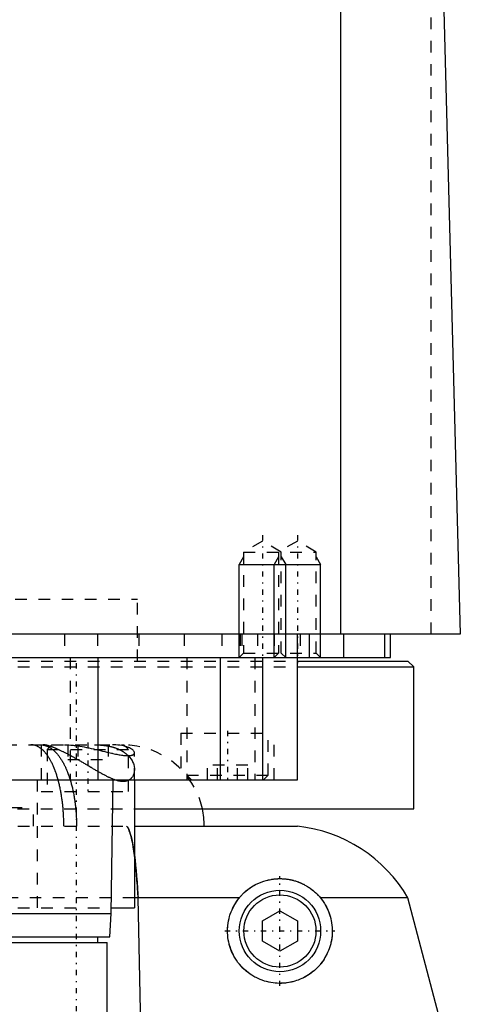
# Model space of a CAD drawing. Extents: x -90 to 90, y -1 to 976.
# Tile 8 of 12: x 24 to 62, y 361 to 446. Entities that reach past the tile are written whole.
import ezdxf

# ---------------------------------------------------------------- set-up
doc = ezdxf.new("R2010")
doc.units = 0
doc.linetypes.add('CENTER', pattern=[1.5, 0.45, -0.5, 0.05, -0.5])
doc.linetypes.add('DASHED', pattern=[2, 1, -1])
for name, color, linetype in [('AM_0', 7, 'CONTINUOUS'), ('AM_10', 7, 'CONTINUOUS'), ('AM_3', 7, 'DASHED'), ('AM_7', 7, 'CENTER')]:
    doc.layers.add(name, color=color, linetype=linetype)

msp = doc.modelspace()

# ---------------------------------------------------------------- linework, layer by layer
at = {"layer": 'AM_0', "color": 7, "linetype": 'CONTINUOUS'}
for p, q in [((51.744, 393), (51.744, 453.55)), ((60.5, 449.85), (62, 393)), ((62, 393), (-62, 393)), ((48, 380.5), (48, 393)), ((49, 393), (49, 391)), ((52, 391), (52, 393)), ((55.474, 393), (55.474, 391)), ((56, 391), (56, 393)), ((-56, 391), (56, 391)), ((30.85, 391), (30.85, 380.5)), ((41.361, 391), (41.361, 380.5)), ((45.003, 391), (45.003, 380.5)), ((48.014, 390.7), (57.5, 390.7)), ((48.014, 390.2), (58, 390.2)), ((58, 390.2), (57.5, 390.7)), ((58, 378), (58, 390.2)), ((-48, 380.5), (48, 380.5)), ((32, 369), (32.175, 380.5)), ((34, 380.5), (34, 369.5)), ((34.039, 378), (58, 378)), ((34.006, 376.5), (48, 376.5)), ((43.018, 370.35), (34, 370.35)), ((34.692, 353.502), (34.315, 370.35)), ((57.5, 370.35), (49.982, 370.35)), ((60.75, 358), (57.5, 370.35)), ((-32, 369), (32, 369)), ((31.9, 367), (32, 369)), ((32.008, 369.5), (34, 369.5)), ((45, 368.366), (46.5, 369.232)), ((46.5, 369.232), (48, 368.366)), ((45, 366.634), (45, 368.366)), ((48, 368.366), (48, 366.634)), ((-31.9, 367), (31.9, 367)), ((-31.65, 366.5), (31.65, 366.5)), ((30.85, 366.5), (30.85, 367)), ((31.65, 357.5), (31.65, 366.5)), ((46.5, 365.768), (45, 366.634)), ((48, 366.634), (46.5, 365.768))]:
    msp.add_line(p, q, dxfattribs=at)
for points in [[(34.315, 370.35, 0), (34.308, 370.469, 0), (34.295, 370.704, 0), (34.281, 370.935, 0), (34.274, 371.05, 0), (34.266, 371.163, 0), (34.251, 371.388, 0), (34.236, 371.609, 0), (34.22, 371.826, 0), (34.203, 372.039, 0), (34.186, 372.248, 0), (34.177, 372.351, 0), (34.168, 372.454, 0), (34.15, 372.655, 0), (34.132, 372.852, 0), (34.113, 373.045, 0), (34.093, 373.234, 0), (34.073, 373.418, 0), (34.063, 373.509, 0), (34.053, 373.598, 0), (34.032, 373.774, 0), (34.01, 373.945, 0), (34, 374.029, 0)], [(43.018, 370.35, 0), (43.04, 370.377, 0), (43.084, 370.429, 0), (43.129, 370.481, 0), (43.152, 370.507, 0), (43.175, 370.532, 0), (43.222, 370.583, 0), (43.269, 370.632, 0), (43.438, 370.798, 0), (43.743, 371.057, 0), (43.902, 371.174, 0), (44.065, 371.284, 0), (44.404, 371.482, 0), (44.758, 371.649, 0), (45.127, 371.785, 0), (45.51, 371.89, 0), (45.739, 371.935, 0), (45.806, 371.946, 0), (45.873, 371.956, 0), (45.907, 371.961, 0), (45.94, 371.965, 0), (46.008, 371.973, 0), (46.076, 371.98, 0), (46.111, 371.983, 0), (46.145, 371.986, 0), (46.214, 371.991, 0), (46.283, 371.995, 0), (46.318, 371.996, 0), (46.353, 371.998, 0), (46.423, 371.999, 0), (46.494, 372, 0), (46.565, 372, 0), (46.636, 371.998, 0), (46.708, 371.995, 0), (46.744, 371.993, 0), (46.78, 371.991, 0), (46.852, 371.986, 0), (46.925, 371.98, 0), (46.998, 371.972, 0), (47.072, 371.964, 0), (47.146, 371.953, 0), (47.183, 371.948, 0), (47.22, 371.942, 0), (47.294, 371.929, 0), (47.369, 371.915, 0), (47.444, 371.9, 0), (47.519, 371.883, 0), (47.595, 371.865, 0), (47.632, 371.855, 0), (47.67, 371.845, 0), (47.746, 371.824, 0), (47.822, 371.801, 0), (47.898, 371.777, 0), (47.975, 371.752, 0), (48.051, 371.724, 0), (48.089, 371.71, 0), (48.127, 371.696, 0), (48.202, 371.666, 0), (48.278, 371.634, 0), (48.354, 371.6, 0), (48.429, 371.565, 0), (48.505, 371.529, 0), (48.542, 371.51, 0), (48.58, 371.491, 0), (48.655, 371.451, 0), (48.729, 371.409, 0), (48.766, 371.388, 0), (48.803, 371.366, 0), (48.877, 371.321, 0), (48.951, 371.274, 0), (48.987, 371.25, 0), (49.024, 371.226, 0), (49.096, 371.175, 0), (49.168, 371.123, 0), (49.239, 371.07, 0), (49.309, 371.015, 0), (49.379, 370.959, 0), (49.413, 370.93, 0), (49.447, 370.901, 0), (49.514, 370.842, 0), (49.58, 370.781, 0), (49.645, 370.719, 0), (49.709, 370.655, 0), (49.772, 370.59, 0), (49.803, 370.556, 0), (49.833, 370.523, 0), (49.894, 370.455, 0), (49.953, 370.385, 0), (49.982, 370.35, 0)], [(49.982, 370.35, 0), (50.046, 370.271, 0), (50.168, 370.108, 0), (50.283, 369.937, 0), (50.338, 369.849, 0), (50.392, 369.759, 0), (50.493, 369.575, 0), (50.548, 369.466, 0), (50.563, 369.434, 0), (50.578, 369.402, 0), (50.585, 369.386, 0), (50.593, 369.371, 0), (50.607, 369.338, 0), (50.622, 369.306, 0), (50.636, 369.274, 0), (50.649, 369.242, 0), (50.663, 369.209, 0), (50.669, 369.193, 0), (50.676, 369.177, 0), (50.689, 369.144, 0), (50.702, 369.112, 0), (50.714, 369.079, 0), (50.726, 369.046, 0), (50.738, 369.013, 0), (50.744, 368.997, 0), (50.75, 368.98, 0), (50.761, 368.947, 0), (50.772, 368.914, 0), (50.783, 368.881, 0), (50.794, 368.848, 0), (50.804, 368.814, 0), (50.809, 368.798, 0), (50.814, 368.781, 0), (50.824, 368.748, 0), (50.833, 368.714, 0), (50.838, 368.698, 0), (50.842, 368.681, 0), (50.851, 368.648, 0), (50.86, 368.614, 0), (50.864, 368.598, 0), (50.868, 368.581, 0), (50.876, 368.548, 0), (50.884, 368.514, 0), (50.91, 368.398, 0), (50.945, 368.199, 0), (50.972, 368.001, 0), (50.99, 367.804, 0), (50.999, 367.609, 0), (51, 367.512, 0), (50.999, 367.415, 0), (50.992, 367.224, 0), (50.976, 367.035, 0), (50.965, 366.942, 0), (50.953, 366.849, 0), (50.922, 366.667, 0), (50.885, 366.487, 0), (50.863, 366.399, 0), (50.84, 366.312, 0), (50.79, 366.141, 0), (50.733, 365.973, 0), (50.671, 365.811, 0), (50.603, 365.653, 0), (50.531, 365.5, 0), (50.493, 365.425, 0), (50.454, 365.352, 0), (50.374, 365.21, 0), (50.29, 365.073, 0), (50.203, 364.943, 0), (50.112, 364.817, 0), (50.017, 364.693, 0), (49.968, 364.632, 0), (49.917, 364.572, 0), (49.812, 364.454, 0), (49.702, 364.338, 0), (49.588, 364.227, 0), (49.469, 364.119, 0), (49.347, 364.015, 0), (49.284, 363.964, 0), (49.22, 363.915, 0), (49.089, 363.819, 0), (48.954, 363.728, 0), (48.816, 363.642, 0), (48.675, 363.56, 0), (48.53, 363.484, 0), (48.457, 363.448, 0), (48.383, 363.413, 0), (48.233, 363.347, 0), (48.081, 363.287, 0), (47.927, 363.232, 0), (47.771, 363.183, 0), (47.613, 363.14, 0), (47.534, 363.12, 0), (47.455, 363.102, 0), (47.295, 363.071, 0), (47.135, 363.045, 0), (47.054, 363.034, 0), (46.971, 363.025, 0), (46.803, 363.01, 0), (46.63, 363.002, 0), (46.543, 363, 0), (46.454, 363, 0), (46.275, 363.006, 0), (46.094, 363.018, 0), (45.911, 363.039, 0), (45.727, 363.067, 0), (45.542, 363.103, 0), (45.449, 363.124, 0), (45.356, 363.148, 0), (45.171, 363.201, 0), (44.987, 363.262, 0), (44.805, 363.332, 0), (44.624, 363.41, 0), (44.446, 363.496, 0), (44.359, 363.542, 0), (44.272, 363.59, 0), (44.101, 363.693, 0), (43.935, 363.802, 0), (43.774, 363.92, 0), (43.617, 364.045, 0), (43.463, 364.18, 0), (43.387, 364.25, 0), (43.313, 364.323, 0), (43.168, 364.476, 0), (43.029, 364.636, 0), (42.897, 364.804, 0), (42.773, 364.979, 0), (42.656, 365.16, 0), (42.601, 365.253, 0), (42.549, 365.347, 0), (42.45, 365.538, 0), (42.361, 365.734, 0), (42.282, 365.933, 0), (42.212, 366.134, 0), (42.153, 366.337, 0), (42.127, 366.439, 0), (42.104, 366.54, 0), (42.064, 366.743, 0), (42.035, 366.944, 0), (42.023, 367.043, 0), (42.014, 367.144, 0), (42.003, 367.346, 0), (42, 367.55, 0), (42.003, 367.652, 0), (42.007, 367.755, 0), (42.023, 367.959, 0), (42.049, 368.162, 0), (42.084, 368.364, 0), (42.127, 368.563, 0), (42.18, 368.759, 0), (42.209, 368.855, 0), (42.24, 368.951, 0), (42.309, 369.138, 0), (42.385, 369.321, 0), (42.467, 369.497, 0), (42.556, 369.667, 0), (42.651, 369.831, 0), (42.7, 369.91, 0), (42.75, 369.987, 0), (42.853, 370.136, 0), (42.961, 370.279, 0), (43.018, 370.35, 0)]]:
    msp.add_polyline3d(points, dxfattribs=at)
for radius in [3.5, 3.1]:
    msp.add_circle((46.5, 367.5), radius, dxfattribs=at)
for centre, radius, start, end in [((33, 376.5), 7, 0, 12.37363), ((46.693, 364.069), 12.5, 30.16672, 83.99779)]:
    msp.add_arc(centre, radius, start, end, dxfattribs=at)
at = {"layer": 'AM_10', "color": 7, "linetype": 'CONTINUOUS'}
for p, q in [((43.379, 399.656), (43, 399)), ((46.379, 399.656), (46, 399)), ((46.621, 399.656), (47, 399)), ((49.621, 399.656), (50, 399)), ((43, 391), (43, 399)), ((43, 399), (50, 399)), ((46, 391), (46, 399)), ((47, 391), (47, 399)), ((50, 391), (50, 399))]:
    msp.add_line(p, q, dxfattribs=at)
at = {"layer": 'AM_3', "color": 6, "linetype": 'DASHED'}
for p, q in [((59.5, 393), (59.5, 451.989)), ((45, 401), (43.379, 400.064)), ((46.621, 400.064), (45, 401)), ((48, 401), (46.379, 400.064)), ((49.621, 400.064), (48, 401)), ((43.379, 400.064), (43.379, 391.379)), ((43.379, 400.064), (49.621, 400.064)), ((46.379, 400.064), (46.379, 391.379)), ((46.621, 391.379), (46.621, 400.064)), ((49.621, 391.379), (49.621, 400.064)), ((-34.25, 396), (34.25, 396)), ((34.25, 390.7), (34.25, 396)), ((28, 393), (28, 391)), ((30.84, 393), (30.84, 391)), ((34.381, 393), (34.381, 391)), ((38.286, 393), (38.286, 391)), ((41.5, 393), (41.5, 391)), ((43.087, 393), (43.087, 391)), ((43.236, 393), (43.236, 391)), ((44.587, 393), (44.587, 391)), ((46, 393), (46, 391)), ((48.25, 393), (48.25, 391)), ((28.477, 391), (28.477, 380.5)), ((38.5, 391), (38.5, 380.5)), ((43.379, 391.379), (43, 391)), ((43.379, 391.379), (49.621, 391.379)), ((44.341, 391), (44.341, 380.5)), ((46.379, 391.379), (46, 391)), ((47, 391), (46.621, 391.379)), ((50, 391), (49.621, 391.379)), ((-48.014, 390.7), (48.014, 390.7)), ((-48.014, 390.2), (48.014, 390.2)), ((38, 384.5), (38, 380.5)), ((38, 384.5), (46, 384.5)), ((45.5, 380.9), (45.5, 384.5)), ((46, 380.5), (46, 384.5)), ((-33.1, 383.5), (33.1, 383.5)), ((26, 383.5), (26, 379.5)), ((26.9, 383.5), (26.5, 383.1)), ((28.268, 383.5), (28.268, 382.25)), ((29.134, 383.5), (29.134, 382.25)), ((30.866, 383.5), (30.866, 382.25)), ((31.732, 383.5), (31.732, 382.25)), ((33.5, 383.1), (33.1, 383.5)), ((26.5, 383.1), (26.5, 379.5)), ((26.5, 383.1), (33.5, 383.1)), ((33.5, 379.5), (33.5, 383.1)), ((34, 380.5), (34, 382.813)), ((28.268, 382.25), (31.732, 382.25)), ((40.268, 380.5), (40.268, 381.75)), ((43.732, 381.75), (40.268, 381.75)), ((41.134, 380.5), (41.134, 381.75)), ((42.866, 380.5), (42.866, 381.75)), ((43.732, 380.5), (43.732, 381.75)), ((38.5, 380.9), (38.9, 380.5)), ((38.5, 380.9), (45.5, 380.9)), ((45.1, 380.5), (45.5, 380.9)), ((25.65, 380.5), (25.65, 369.5)), ((26, 379.5), (34, 379.5)), ((-34.039, 378), (34.039, 378)), ((9.341, 378.1), (25.341, 378.1)), ((25.341, 376.5), (25.341, 378.1)), ((-34.006, 376.5), (34.006, 376.5)), ((34, 370.35), (-34, 370.35)), ((-32.008, 369.5), (32.008, 369.5))]:
    msp.add_line(p, q, dxfattribs=at)
for points in [[(27.934, 376.5, 0), (27.934, 376.551, 0), (27.934, 376.654, 0), (27.933, 376.757, 0), (27.932, 376.808, 0), (27.931, 376.859, 0), (27.928, 376.961, 0), (27.926, 377.064, 0), (27.922, 377.166, 0), (27.918, 377.267, 0), (27.913, 377.369, 0), (27.911, 377.42, 0), (27.908, 377.47, 0), (27.902, 377.572, 0), (27.896, 377.673, 0), (27.888, 377.773, 0), (27.881, 377.874, 0), (27.873, 377.974, 0), (27.868, 378.024, 0), (27.864, 378.074, 0), (27.855, 378.173, 0), (27.845, 378.272, 0), (27.839, 378.321, 0), (27.834, 378.371, 0), (27.823, 378.469, 0), (27.811, 378.567, 0), (27.805, 378.616, 0), (27.799, 378.665, 0), (27.786, 378.762, 0), (27.773, 378.859, 0), (27.759, 378.955, 0), (27.745, 379.051, 0), (27.73, 379.146, 0), (27.722, 379.193, 0), (27.714, 379.24, 0), (27.698, 379.335, 0), (27.681, 379.428, 0), (27.664, 379.52, 0), (27.646, 379.612, 0), (27.628, 379.704, 0), (27.619, 379.749, 0), (27.609, 379.794, 0), (27.59, 379.884, 0), (27.57, 379.973, 0), (27.55, 380.061, 0), (27.529, 380.149, 0), (27.508, 380.235, 0), (27.497, 380.278, 0), (27.486, 380.321, 0), (27.464, 380.406, 0), (27.441, 380.49, 0), (27.418, 380.574, 0), (27.394, 380.656, 0), (27.37, 380.738, 0), (27.357, 380.778, 0), (27.345, 380.818, 0), (27.32, 380.898, 0), (27.294, 380.977, 0), (27.268, 381.055, 0), (27.241, 381.132, 0), (27.214, 381.208, 0), (27.2, 381.246, 0), (27.186, 381.283, 0), (27.158, 381.357, 0), (27.13, 381.43, 0), (27.116, 381.466, 0), (27.101, 381.502, 0), (27.072, 381.573, 0), (27.042, 381.643, 0), (27.027, 381.677, 0), (27.012, 381.711, 0), (26.981, 381.779, 0), (26.951, 381.845, 0), (26.919, 381.91, 0), (26.888, 381.974, 0), (26.856, 382.037, 0), (26.84, 382.068, 0), (26.823, 382.098, 0), (26.791, 382.159, 0), (26.757, 382.218, 0), (26.724, 382.276, 0), (26.69, 382.333, 0), (26.656, 382.388, 0), (26.639, 382.415, 0), (26.622, 382.442, 0), (26.587, 382.495, 0), (26.552, 382.547, 0), (26.516, 382.597, 0), (26.48, 382.647, 0), (26.444, 382.695, 0), (26.426, 382.718, 0), (26.408, 382.741, 0), (26.371, 382.787, 0), (26.334, 382.831, 0), (26.297, 382.873, 0), (26.259, 382.915, 0), (26.221, 382.955, 0), (26.202, 382.974, 0), (26.183, 382.993, 0), (26.145, 383.031, 0), (26.106, 383.066, 0), (26.068, 383.101, 0), (26.029, 383.134, 0), (25.99, 383.165, 0), (25.97, 383.181, 0), (25.95, 383.196, 0), (25.911, 383.224, 0), (25.871, 383.252, 0), (25.851, 383.265, 0), (25.831, 383.278, 0), (25.791, 383.302, 0), (25.751, 383.325, 0), (25.731, 383.337, 0), (25.71, 383.347, 0), (25.67, 383.367, 0), (25.629, 383.386, 0), (25.588, 383.404, 0), (25.547, 383.42, 0), (25.506, 383.434, 0), (25.486, 383.441, 0), (25.465, 383.447, 0), (25.424, 383.459, 0), (25.382, 383.469, 0), (25.341, 383.478, 0), (25.299, 383.485, 0), (25.257, 383.491, 0), (25.236, 383.493, 0), (25.215, 383.495, 0), (25.173, 383.498, 0), (25.131, 383.5, 0), (25.11, 383.5, 0)], [(25.908, 383.5, 0), (25.931, 383.5, 0), (25.977, 383.498, 0), (26.024, 383.495, 0), (26.047, 383.493, 0), (26.07, 383.491, 0), (26.116, 383.485, 0), (26.161, 383.478, 0), (26.207, 383.469, 0), (26.253, 383.459, 0), (26.298, 383.447, 0), (26.321, 383.441, 0), (26.344, 383.434, 0), (26.389, 383.42, 0), (26.434, 383.404, 0), (26.479, 383.386, 0), (26.524, 383.368, 0), (26.569, 383.347, 0), (26.591, 383.337, 0), (26.613, 383.326, 0), (26.658, 383.303, 0), (26.702, 383.278, 0), (26.724, 383.265, 0), (26.746, 383.252, 0), (26.79, 383.225, 0), (26.833, 383.196, 0), (26.855, 383.181, 0), (26.877, 383.166, 0), (26.92, 383.134, 0), (26.963, 383.101, 0), (27.005, 383.067, 0), (27.048, 383.031, 0), (27.09, 382.994, 0), (27.111, 382.975, 0), (27.132, 382.955, 0), (27.174, 382.916, 0), (27.216, 382.874, 0), (27.257, 382.832, 0), (27.298, 382.788, 0), (27.338, 382.742, 0), (27.358, 382.719, 0), (27.378, 382.696, 0), (27.418, 382.648, 0), (27.458, 382.599, 0), (27.497, 382.548, 0), (27.536, 382.497, 0), (27.574, 382.444, 0), (27.593, 382.417, 0), (27.612, 382.389, 0), (27.65, 382.334, 0), (27.687, 382.277, 0), (27.724, 382.219, 0), (27.761, 382.16, 0), (27.797, 382.1, 0), (27.815, 382.069, 0), (27.833, 382.038, 0), (27.868, 381.976, 0), (27.903, 381.912, 0), (27.937, 381.847, 0), (27.972, 381.78, 0), (28.005, 381.713, 0), (28.022, 381.679, 0), (28.039, 381.644, 0), (28.071, 381.575, 0), (28.104, 381.504, 0), (28.12, 381.468, 0), (28.136, 381.432, 0), (28.167, 381.359, 0), (28.198, 381.285, 0), (28.213, 381.247, 0), (28.229, 381.21, 0), (28.259, 381.134, 0), (28.288, 381.057, 0), (28.317, 380.979, 0), (28.345, 380.9, 0), (28.373, 380.82, 0), (28.387, 380.78, 0), (28.401, 380.739, 0), (28.428, 380.658, 0), (28.454, 380.575, 0), (28.48, 380.492, 0), (28.505, 380.408, 0), (28.53, 380.323, 0), (28.542, 380.28, 0), (28.554, 380.237, 0), (28.577, 380.15, 0), (28.6, 380.063, 0), (28.623, 379.975, 0), (28.645, 379.886, 0), (28.666, 379.796, 0), (28.676, 379.751, 0), (28.687, 379.705, 0), (28.707, 379.614, 0), (28.727, 379.522, 0), (28.746, 379.429, 0), (28.764, 379.336, 0), (28.782, 379.242, 0), (28.791, 379.195, 0), (28.799, 379.147, 0), (28.816, 379.052, 0), (28.832, 378.956, 0), (28.847, 378.86, 0), (28.862, 378.763, 0), (28.876, 378.666, 0), (28.883, 378.617, 0), (28.89, 378.568, 0), (28.902, 378.47, 0), (28.915, 378.372, 0), (28.921, 378.323, 0), (28.926, 378.273, 0), (28.937, 378.174, 0), (28.948, 378.075, 0), (28.953, 378.025, 0), (28.957, 377.975, 0), (28.966, 377.875, 0), (28.975, 377.774, 0), (28.983, 377.673, 0), (28.99, 377.572, 0), (28.996, 377.471, 0), (28.999, 377.42, 0), (29.002, 377.37, 0), (29.007, 377.268, 0), (29.012, 377.166, 0), (29.016, 377.064, 0), (29.019, 376.962, 0), (29.022, 376.859, 0), (29.023, 376.808, 0), (29.024, 376.757, 0), (29.025, 376.654, 0), (29.026, 376.551, 0), (29.026, 376.5, 0)], [(32.277, 380.5, 0), (32.249, 380.51, 0), (32.194, 380.531, 0), (32.138, 380.553, 0), (32.11, 380.564, 0), (32.082, 380.576, 0), (32.026, 380.6, 0), (31.969, 380.624, 0), (31.913, 380.65, 0), (31.856, 380.676, 0), (31.798, 380.703, 0), (31.77, 380.717, 0), (31.741, 380.731, 0), (31.683, 380.759, 0), (31.624, 380.789, 0), (31.565, 380.819, 0), (31.506, 380.85, 0), (31.446, 380.881, 0), (31.416, 380.897, 0), (31.386, 380.913, 0), (31.325, 380.946, 0), (31.263, 380.98, 0), (31.232, 380.997, 0), (31.202, 381.014, 0), (31.139, 381.048, 0), (31.077, 381.083, 0), (31.045, 381.101, 0), (31.014, 381.119, 0), (30.95, 381.155, 0), (30.886, 381.192, 0), (30.822, 381.229, 0), (30.758, 381.266, 0), (30.693, 381.304, 0), (30.66, 381.323, 0), (30.627, 381.342, 0), (30.562, 381.381, 0), (30.496, 381.419, 0), (30.43, 381.458, 0), (30.363, 381.498, 0), (30.297, 381.537, 0), (30.263, 381.557, 0), (30.23, 381.577, 0), (30.162, 381.617, 0), (30.095, 381.657, 0), (30.027, 381.697, 0), (29.96, 381.737, 0), (29.892, 381.777, 0), (29.859, 381.797, 0), (29.825, 381.817, 0), (29.757, 381.857, 0), (29.69, 381.897, 0), (29.622, 381.936, 0), (29.555, 381.976, 0), (29.487, 382.015, 0), (29.453, 382.035, 0), (29.42, 382.055, 0), (29.352, 382.094, 0), (29.285, 382.133, 0), (29.218, 382.172, 0), (29.151, 382.21, 0), (29.084, 382.248, 0), (29.051, 382.267, 0), (29.018, 382.286, 0), (28.951, 382.324, 0), (28.885, 382.361, 0), (28.852, 382.38, 0), (28.819, 382.398, 0), (28.753, 382.435, 0), (28.687, 382.471, 0), (28.654, 382.489, 0), (28.622, 382.507, 0), (28.556, 382.543, 0), (28.492, 382.578, 0), (28.427, 382.613, 0), (28.363, 382.647, 0), (28.299, 382.681, 0), (28.267, 382.697, 0), (28.236, 382.714, 0), (28.173, 382.747, 0), (28.11, 382.779, 0), (28.048, 382.811, 0), (27.986, 382.842, 0), (27.925, 382.873, 0), (27.894, 382.888, 0), (27.864, 382.903, 0), (27.804, 382.932, 0), (27.744, 382.961, 0), (27.684, 382.99, 0), (27.626, 383.017, 0), (27.568, 383.044, 0), (27.539, 383.058, 0), (27.51, 383.071, 0), (27.453, 383.097, 0), (27.397, 383.122, 0), (27.342, 383.146, 0), (27.287, 383.17, 0), (27.233, 383.193, 0), (27.206, 383.204, 0), (27.18, 383.215, 0), (27.127, 383.236, 0), (27.076, 383.256, 0), (27.025, 383.276, 0), (26.976, 383.295, 0), (26.927, 383.313, 0), (26.904, 383.322, 0), (26.88, 383.33, 0), (26.833, 383.347, 0), (26.788, 383.363, 0), (26.765, 383.37, 0), (26.743, 383.377, 0), (26.7, 383.391, 0), (26.657, 383.404, 0), (26.637, 383.411, 0), (26.616, 383.417, 0), (26.576, 383.428, 0), (26.537, 383.439, 0), (26.499, 383.448, 0), (26.463, 383.457, 0), (26.428, 383.465, 0), (26.411, 383.469, 0), (26.394, 383.472, 0), (26.361, 383.478, 0), (26.33, 383.484, 0), (26.3, 383.489, 0), (26.272, 383.492, 0), (26.245, 383.495, 0), (26.232, 383.497, 0), (26.219, 383.498, 0), (26.195, 383.499, 0), (26.172, 383.5, 0), (26.161, 383.5, 0)], [(27.991, 383.5, 0), (28.037, 383.5, 0), (28.128, 383.498, 0), (28.221, 383.495, 0), (28.267, 383.494, 0)], [(28.267, 383.494, 0), (28.358, 383.489, 0), (28.541, 383.476, 0), (28.727, 383.458, 0), (28.821, 383.448, 0), (28.916, 383.436, 0), (29.108, 383.41, 0), (29.302, 383.381, 0), (29.498, 383.348, 0), (29.694, 383.312, 0), (29.892, 383.273, 0), (29.991, 383.253, 0), (30.09, 383.232, 0), (30.288, 383.19, 0), (30.485, 383.145, 0), (30.682, 383.1, 0), (30.878, 383.054, 0), (31.072, 383.007, 0), (31.169, 382.984, 0), (31.264, 382.961, 0), (31.454, 382.915, 0), (31.641, 382.87, 0), (31.733, 382.848, 0)], [(30.565, 383.5, 0), (30.594, 383.5, 0), (30.652, 383.5, 0), (30.709, 383.499, 0), (30.738, 383.498, 0), (30.766, 383.497, 0), (30.823, 383.496, 0), (30.88, 383.494, 0), (30.936, 383.491, 0), (30.993, 383.488, 0), (31.048, 383.484, 0), (31.076, 383.482, 0), (31.104, 383.48, 0), (31.159, 383.476, 0), (31.215, 383.471, 0), (31.269, 383.466, 0), (31.324, 383.46, 0), (31.378, 383.453, 0), (31.405, 383.45, 0), (31.432, 383.446, 0), (31.485, 383.439, 0), (31.538, 383.431, 0), (31.565, 383.427, 0), (31.591, 383.423, 0), (31.644, 383.414, 0), (31.696, 383.405, 0), (31.722, 383.4, 0), (31.748, 383.395, 0), (31.799, 383.385, 0), (31.849, 383.374, 0), (31.899, 383.363, 0), (31.949, 383.352, 0), (31.998, 383.34, 0), (32.022, 383.333, 0), (32.047, 383.327, 0), (32.095, 383.314, 0), (32.142, 383.301, 0), (32.189, 383.287, 0), (32.236, 383.273, 0), (32.282, 383.258, 0), (32.305, 383.25, 0), (32.327, 383.243, 0), (32.372, 383.227, 0), (32.417, 383.211, 0), (32.46, 383.195, 0), (32.504, 383.178, 0), (32.546, 383.16, 0), (32.568, 383.151, 0), (32.589, 383.143, 0), (32.63, 383.124, 0), (32.671, 383.106, 0), (32.712, 383.087, 0), (32.752, 383.068, 0), (32.791, 383.048, 0), (32.81, 383.038, 0), (32.829, 383.028, 0), (32.867, 383.008, 0), (32.905, 382.987, 0), (32.941, 382.966, 0), (32.977, 382.944, 0), (33.013, 382.923, 0), (33.03, 382.912, 0), (33.047, 382.901, 0), (33.082, 382.878, 0), (33.115, 382.856, 0), (33.132, 382.844, 0), (33.148, 382.833, 0), (33.18, 382.809, 0), (33.212, 382.786, 0), (33.228, 382.774, 0), (33.243, 382.762, 0), (33.273, 382.738, 0), (33.303, 382.714, 0), (33.332, 382.689, 0), (33.361, 382.664, 0), (33.389, 382.639, 0), (33.402, 382.626, 0), (33.416, 382.613, 0), (33.443, 382.588, 0), (33.469, 382.562, 0), (33.494, 382.536, 0), (33.519, 382.51, 0), (33.543, 382.483, 0), (33.555, 382.47, 0), (33.566, 382.456, 0), (33.589, 382.429, 0), (33.612, 382.402, 0), (33.684, 382.307, 0), (33.791, 382.139, 0), (33.875, 381.969, 0), (33.908, 381.883, 0), (33.937, 381.797, 0), (33.977, 381.627, 0), (33.998, 381.459, 0), (34, 381.377, 0)], [(34, 382.813, 0), (33.999, 382.836, 0), (33.987, 382.883, 0), (33.963, 382.932, 0), (33.946, 382.957, 0), (33.927, 382.982, 0), (33.879, 383.033, 0), (33.82, 383.084, 0), (33.748, 383.135, 0), (33.665, 383.185, 0), (33.57, 383.233, 0), (33.518, 383.256, 0), (33.463, 383.279, 0), (33.344, 383.323, 0), (33.214, 383.363, 0), (33.073, 383.399, 0), (32.92, 383.43, 0), (32.757, 383.457, 0), (32.671, 383.468, 0), (32.583, 383.478, 0), (32.399, 383.492, 0), (32.206, 383.499, 0), (32.107, 383.5, 0)], [(31.733, 382.848, 0), (31.793, 382.834, 0), (31.911, 382.807, 0), (32.027, 382.78, 0), (32.085, 382.767, 0), (32.142, 382.754, 0), (32.255, 382.73, 0), (32.366, 382.706, 0), (32.474, 382.685, 0), (32.58, 382.664, 0), (32.683, 382.646, 0), (32.733, 382.637, 0), (32.783, 382.629, 0), (32.88, 382.614, 0), (32.974, 382.6, 0), (33.065, 382.589, 0), (33.153, 382.58, 0), (33.237, 382.573, 0), (33.278, 382.571, 0), (33.318, 382.569, 0), (33.395, 382.567, 0), (33.467, 382.567, 0), (33.502, 382.568, 0)], [(33.502, 382.568, 0), (33.528, 382.569, 0), (33.579, 382.572, 0), (33.627, 382.577, 0), (33.65, 382.58, 0), (33.673, 382.583, 0), (33.715, 382.59, 0), (33.755, 382.599, 0), (33.792, 382.61, 0), (33.827, 382.621, 0), (33.858, 382.634, 0), (33.872, 382.641, 0), (33.886, 382.649, 0), (33.911, 382.664, 0), (33.933, 382.681, 0), (33.952, 382.699, 0), (33.968, 382.717, 0), (33.981, 382.737, 0), (33.986, 382.747, 0), (33.99, 382.758, 0), (33.996, 382.779, 0), (34, 382.802, 0), (34, 382.813, 0)], [(34, 381.377, 0), (34, 381.346, 0), (33.997, 381.286, 0), (33.991, 381.227, 0), (33.988, 381.198, 0), (33.983, 381.169, 0), (33.973, 381.112, 0), (33.959, 381.056, 0), (33.943, 381.001, 0), (33.925, 380.948, 0), (33.904, 380.896, 0), (33.892, 380.871, 0), (33.88, 380.846, 0), (33.854, 380.798, 0), (33.826, 380.752, 0), (33.795, 380.707, 0), (33.762, 380.665, 0), (33.726, 380.625, 0), (33.707, 380.605, 0), (33.688, 380.586, 0), (33.646, 380.55, 0), (33.603, 380.516, 0), (33.579, 380.5, 0)], [(33.579, 380.5, 0), (33.555, 380.484, 0), (33.503, 380.454, 0), (33.448, 380.428, 0), (33.419, 380.416, 0), (33.39, 380.405, 0), (33.328, 380.385, 0), (33.264, 380.369, 0), (33.198, 380.357, 0), (33.13, 380.349, 0), (33.058, 380.345, 0), (33.022, 380.345, 0), (32.985, 380.346, 0), (32.909, 380.35, 0), (32.831, 380.358, 0), (32.75, 380.37, 0), (32.667, 380.385, 0), (32.582, 380.405, 0), (32.54, 380.416, 0), (32.496, 380.428, 0), (32.409, 380.455, 0), (32.321, 380.484, 0), (32.277, 380.5, 0)], [(33.33, 376.5, 0), (33.367, 376.462, 0), (33.44, 376.36, 0), (33.511, 376.225, 0), (33.546, 376.145, 0), (33.58, 376.058, 0), (33.647, 375.858, 0), (33.712, 375.626, 0), (33.775, 375.362, 0), (33.836, 375.067, 0), (33.894, 374.741, 0), (33.922, 374.568, 0), (33.95, 374.387, 0), (34.003, 374.005, 0), (34.053, 373.595, 0), (34.101, 373.159, 0), (34.146, 372.698, 0), (34.189, 372.213, 0), (34.209, 371.963, 0), (34.229, 371.707, 0), (34.265, 371.179, 0), (34.299, 370.631, 0), (34.315, 370.35, 0)], [(34, 374.029, 0), (33.984, 374.142, 0), (33.953, 374.361, 0), (33.921, 374.571, 0), (33.905, 374.673, 0), (33.889, 374.771, 0), (33.855, 374.962, 0), (33.821, 375.142, 0), (33.786, 375.312, 0), (33.75, 375.472, 0), (33.713, 375.622, 0), (33.695, 375.693, 0), (33.676, 375.761, 0), (33.638, 375.889, 0), (33.599, 376.007, 0), (33.559, 376.113, 0), (33.519, 376.208, 0), (33.478, 376.293, 0), (33.457, 376.331, 0), (33.437, 376.366, 0), (33.395, 376.428, 0), (33.352, 376.479, 0), (33.33, 376.5, 0)]]:
    msp.add_polyline3d(points, dxfattribs=at)
msp.add_circle((46.5, 367.5), 4.5, dxfattribs=at)
msp.add_arc((33, 376.5), 7, 12.37363, 90, dxfattribs=at)
at = {"layer": 'AM_7', "color": 4, "linetype": 'CENTER'}
for p, q in [((45, 401.5), (45, 390.5)), ((48, 401.5), (48, 390.5)), ((29, 390.5), (29, 302.5)), ((42, 384.7), (42, 380.3)), ((30, 383.7), (30, 379.3)), ((46.5, 362.775), (46.5, 372.225)), ((41.775, 367.5), (51.225, 367.5))]:
    msp.add_line(p, q, dxfattribs=at)

doc.saveas('drawing.dxf')
